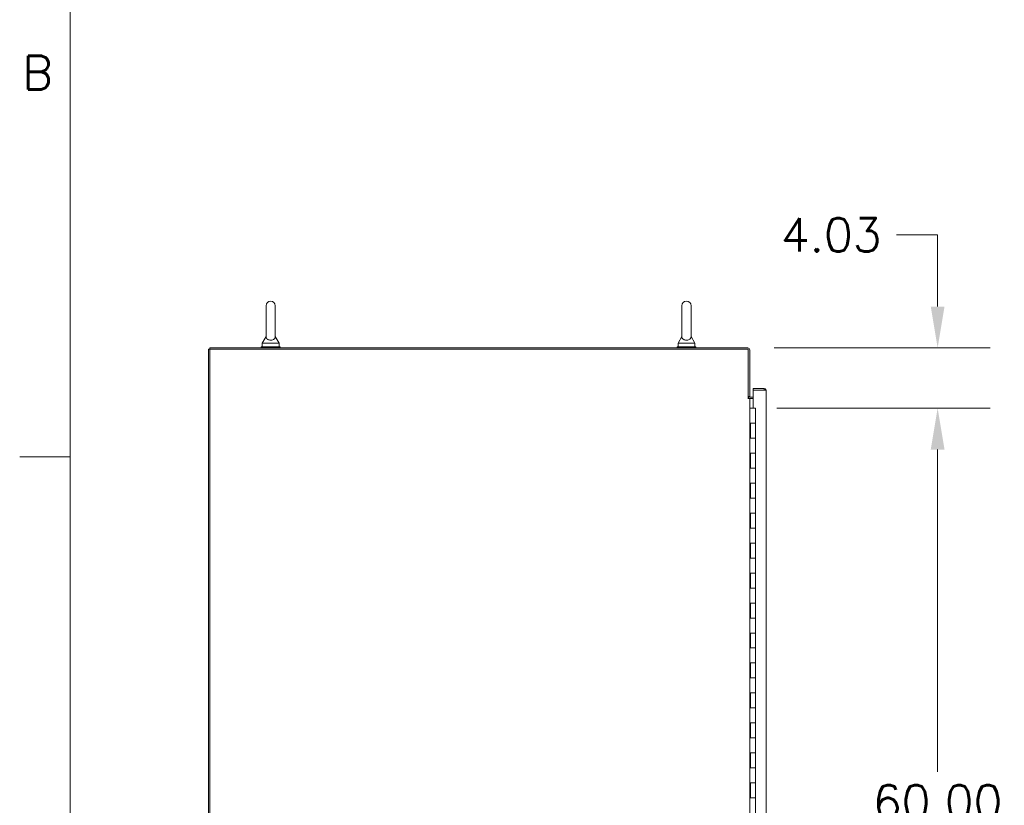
# Model space of a CAD drawing. Header units: inches. Extents: x 4 to 472, y 10 to 298.
# Tile 4 of 50: x 7 to 73, y 182 to 235. Entities that reach past the tile are written whole.
import ezdxf

# ---------------------------------------------------------------- set-up
doc = ezdxf.new("R2010")
doc.units = ezdxf.units.IN
doc.header["$LTSCALE"] = 28
doc.header["$MEASUREMENT"] = 0
doc.layers.get('0').update_dxf_attribs({"lineweight": 0})
for name, color, linetype, lineweight in [('Border (ANSI)', 7, 'Continuous', 5), ('Dimension (ANSI)', 7, 'Continuous', 5), ('Visible (ANSI)', 7, 'Continuous', 5)]:
    doc.layers.add(name, color=color, linetype=linetype, lineweight=lineweight)
doc.styles.add('Note Text (ANSI)', font='RomanS.shx')
doc.styles.add('ROMANS', font='romans.shx')
doc.dimstyles.new('Default (ANSI)', dxfattribs={"dimscale": 28, "dimtxt": 0.08, "dimasz": 0.098425, "dimexe": 0.125, "dimexo": 0.0625, "dimgap": 0.031496, "dimtad": 0, "dimtih": 1, "dimtoh": 1, "dimrnd": 1e-08, "dimzin": 0, "dimdsep": 46, "dimtxsty": 'ROMANS', "dimcen": 0.09, "dimdle": 0.393701, "dimclrd": 256, "dimclre": 256, "dimclrt": 256, "dimadec": 0, "dimazin": 0, "dimtfac": 1.25, "dimtofl": 0, "dimtmove": 0, "dimatfit": 3, "dimfxl": 0, "dimtolj": 1, "dimtzin": 0, "dimlwd": -1, "dimlwe": -1, "dimarcsym": 0})

# ---------------------------------------------------------------- blocks, each defined once
blk = doc.blocks.new('Borders Default Border')
at = {"layer": 'Border (ANSI)'}
blk.add_line((0.38, 7.3333), (0.26, 7.3333), dxfattribs=at)
at = {"layer": 'Border (ANSI)', "flags": 128}
blk.add_lwpolyline([(0.38, 0.62), (0.38, 10.38)], dxfattribs=at)
at = {"layer": 'Border (ANSI)', "insert": (0.2668, 8.2092), "char_height": 0.08, "attachment_point": 7, "style": 'Note Text (ANSI)'}
blk.add_mtext('B', dxfattribs=at)
blk = doc.blocks.new('*D19')
at = {"layer": 'Defpoints', "color": 0}
for p in [(55.872, 212.599), (56.068, 208.57), (68.541, 208.57)]:
    blk.add_point(p, dxfattribs=at)
at = {"layer": 'Dimension (ANSI)'}
for p, q in [((65.785, 220.146), (68.541, 220.146)), ((68.541, 220.146), (68.541, 218.111)), ((68.541, 215.355), (68.541, 218.111)), ((57.622, 212.599), (72.041, 212.599)), ((57.818, 208.57), (72.041, 208.57)), ((68.541, 205.814), (68.541, 203.058))]:
    blk.add_line(p, q, dxfattribs=at)
for points in [[(68.081, 215.355), (69, 215.355), (68.541, 212.599)], [(68.081, 205.814), (69, 205.814), (68.541, 208.57)]]:
    blk.add_solid(points, dxfattribs=at)
at = {"layer": 'Dimension (ANSI)', "insert": (58.076, 221.266), "char_height": 2.24, "attachment_point": 1, "style": 'ROMANS'}
blk.add_mtext('\\A1;4.03', dxfattribs=at)
blk = doc.blocks.new('*D30')
at = {"layer": 'Defpoints', "color": 0}
for p in [(56.392, 208.57), (56.392, 148.57), (68.541, 148.57)]:
    blk.add_point(p, dxfattribs=at)
at = {"layer": 'Dimension (ANSI)'}
for p, q in [((58.142, 208.57), (72.041, 208.57)), ((68.541, 205.814), (68.541, 184.305)), ((68.541, 151.326), (68.541, 172.835)), ((58.142, 148.57), (72.041, 148.57))]:
    blk.add_line(p, q, dxfattribs=at)
for points in [[(68.081, 205.814), (69, 205.814), (68.541, 208.57)], [(68.081, 151.326), (69, 151.326), (68.541, 148.57)]]:
    blk.add_solid(points, dxfattribs=at)
at = {"layer": 'Dimension (ANSI)', "insert": (68.541, 178.57), "char_height": 2.24, "attachment_point": 5, "style": 'ROMANS'}
blk.add_mtext('\\A1;60.00\\PCONT.\\PHINGE', dxfattribs=at)

msp = doc.modelspace()

# ---------------------------------------------------------------- linework, layer by layer
at = {"layer": 'Visible (ANSI)'}
for p, q in [((23.7178, 215.412), (23.7178, 213.352)), ((24.3378, 213.352), (24.3378, 215.412)), ((51.4648, 215.412), (51.4648, 213.352)), ((52.0848, 213.352), (52.0848, 215.412)), ((23.7178, 213.352), (23.4678, 212.912)), ((23.4678, 212.912), (24.5878, 212.912)), ((23.4678, 212.912), (23.4678, 212.662)), ((24.3378, 213.352), (24.5878, 212.912)), ((24.5878, 212.912), (24.5878, 212.662)), ((51.4648, 213.352), (51.2148, 212.912)), ((51.2148, 212.912), (52.3348, 212.912)), ((51.2148, 212.912), (51.2148, 212.662)), ((52.0848, 213.352), (52.3348, 212.912)), ((52.3348, 212.912), (52.3348, 212.662)), ((19.8716, 212.5058), (19.9653, 212.5058)), ((19.8716, 140.5682), (19.8716, 212.5058)), ((55.8716, 212.5995), (19.9653, 212.5995)), ((19.9653, 212.5058), (19.9653, 212.5995)), ((19.9653, 212.5058), (55.9029, 212.5058)), ((19.9653, 140.5682), (19.9653, 212.5058)), ((24.6528, 212.662), (23.4028, 212.662)), ((23.4028, 212.662), (23.4028, 212.5995)), ((24.6528, 212.662), (24.6528, 212.5995)), ((52.3998, 212.662), (51.1498, 212.662)), ((51.1498, 212.662), (51.1498, 212.5995)), ((52.3998, 212.662), (52.3998, 212.5995)), ((55.9029, 212.5058), (55.9029, 209.2247)), ((55.9966, 209.3494), (55.9966, 212.4745)), ((56.9734, 209.8826), (56.2234, 209.8826)), ((56.2234, 209.7889), (56.2234, 209.8826)), ((56.9734, 209.7889), (56.2234, 209.7889)), ((56.2234, 208.5857), (56.2234, 209.7779)), ((56.2234, 209.7779), (56.9734, 209.7779)), ((56.9734, 209.7889), (56.9734, 209.8826)), ((57.0984, 209.7577), (57.0984, 147.3826)), ((55.8714, 209.2245), (55.8714, 209.2247)), ((55.8714, 209.2247), (55.9029, 209.2247)), ((55.8716, 209.2245), (55.8714, 209.2245)), ((55.9966, 209.2245), (55.8716, 209.2245)), ((55.9029, 209.3494), (55.9966, 209.3494)), ((56.0278, 209.2245), (55.9966, 209.2245)), ((55.9966, 209.2245), (55.9966, 147.8495)), ((56.0278, 209.3182), (56.2234, 209.3182)), ((56.2234, 209.2245), (56.0278, 209.2245)), ((56.068, 208.57), (55.9966, 208.57)), ((56.068, 208.57), (56.3917, 208.57)), ((56.2234, 208.5857), (56.3484, 208.5857)), ((56.3484, 208.5857), (56.3484, 208.57)), ((56.3917, 207.57), (56.3917, 208.57)), ((55.9994, 206.57), (55.9994, 207.57)), ((55.9994, 207.57), (56.068, 207.57)), ((56.0617, 206.57), (56.0617, 207.57)), ((56.3917, 207.57), (56.068, 207.57)), ((56.068, 207.57), (56.3917, 207.57)), ((56.3917, 206.57), (56.3917, 207.57)), ((56.068, 206.57), (55.9994, 206.57)), ((56.068, 206.57), (56.3917, 206.57)), ((56.3917, 206.57), (56.068, 206.57)), ((56.3917, 205.57), (56.3917, 206.57)), ((55.9994, 204.57), (55.9994, 205.57)), ((55.9994, 205.57), (56.068, 205.57)), ((56.0617, 204.57), (56.0617, 205.57)), ((56.3917, 205.57), (56.068, 205.57)), ((56.068, 205.57), (56.3917, 205.57)), ((56.3917, 204.57), (56.3917, 205.57)), ((56.068, 204.57), (55.9994, 204.57)), ((56.068, 204.57), (56.3917, 204.57)), ((56.3917, 204.57), (56.068, 204.57)), ((56.3917, 203.57), (56.3917, 204.57)), ((55.9994, 202.57), (55.9994, 203.57)), ((55.9994, 203.57), (56.068, 203.57)), ((56.0617, 202.57), (56.0617, 203.57)), ((56.3917, 203.57), (56.068, 203.57)), ((56.068, 203.57), (56.3917, 203.57)), ((56.3917, 202.57), (56.3917, 203.57)), ((56.068, 202.57), (55.9994, 202.57)), ((56.068, 202.57), (56.3917, 202.57)), ((56.3917, 202.57), (56.068, 202.57)), ((56.3917, 201.57), (56.3917, 202.57)), ((55.9994, 200.57), (55.9994, 201.57)), ((55.9994, 201.57), (56.068, 201.57)), ((56.0617, 200.57), (56.0617, 201.57)), ((56.3917, 201.57), (56.068, 201.57)), ((56.068, 201.57), (56.3917, 201.57)), ((56.3917, 200.57), (56.3917, 201.57)), ((56.068, 200.57), (55.9994, 200.57)), ((56.068, 200.57), (56.3917, 200.57)), ((56.3917, 200.57), (56.068, 200.57)), ((56.3917, 199.57), (56.3917, 200.57)), ((55.9994, 198.57), (55.9994, 199.57)), ((55.9994, 199.57), (56.068, 199.57)), ((56.0617, 198.57), (56.0617, 199.57)), ((56.3917, 199.57), (56.068, 199.57)), ((56.068, 199.57), (56.3917, 199.57)), ((56.3917, 198.57), (56.3917, 199.57)), ((56.068, 198.57), (55.9994, 198.57)), ((56.068, 198.57), (56.3917, 198.57)), ((56.3917, 198.57), (56.068, 198.57)), ((56.3917, 197.57), (56.3917, 198.57)), ((55.9994, 196.57), (55.9994, 197.57)), ((55.9994, 197.57), (56.068, 197.57)), ((56.0617, 196.57), (56.0617, 197.57)), ((56.3917, 197.57), (56.068, 197.57)), ((56.068, 197.57), (56.3917, 197.57)), ((56.3917, 196.57), (56.3917, 197.57)), ((56.068, 196.57), (55.9994, 196.57)), ((56.068, 196.57), (56.3917, 196.57)), ((56.3917, 196.57), (56.068, 196.57)), ((56.3917, 195.57), (56.3917, 196.57)), ((55.9994, 194.57), (55.9994, 195.57)), ((55.9994, 195.57), (56.068, 195.57)), ((56.0617, 194.57), (56.0617, 195.57)), ((56.3917, 195.57), (56.068, 195.57)), ((56.068, 195.57), (56.3917, 195.57)), ((56.3917, 194.57), (56.3917, 195.57)), ((56.068, 194.57), (55.9994, 194.57)), ((56.068, 194.57), (56.3917, 194.57)), ((56.3917, 194.57), (56.068, 194.57)), ((56.3917, 193.57), (56.3917, 194.57)), ((55.9994, 192.57), (55.9994, 193.57)), ((55.9994, 193.57), (56.068, 193.57)), ((56.0617, 192.57), (56.0617, 193.57)), ((56.3917, 193.57), (56.068, 193.57)), ((56.068, 193.57), (56.3917, 193.57)), ((56.3917, 192.57), (56.3917, 193.57)), ((56.068, 192.57), (55.9994, 192.57)), ((56.068, 192.57), (56.3917, 192.57)), ((56.3917, 192.57), (56.068, 192.57)), ((56.3917, 191.57), (56.3917, 192.57)), ((55.9994, 190.57), (55.9994, 191.57)), ((55.9994, 191.57), (56.068, 191.57)), ((56.0617, 190.57), (56.0617, 191.57)), ((56.3917, 191.57), (56.068, 191.57)), ((56.068, 191.57), (56.3917, 191.57)), ((56.3917, 190.57), (56.3917, 191.57)), ((56.068, 190.57), (55.9994, 190.57)), ((56.068, 190.57), (56.3917, 190.57)), ((56.3917, 190.57), (56.068, 190.57)), ((56.3917, 189.57), (56.3917, 190.57)), ((55.9994, 188.57), (55.9994, 189.57)), ((55.9994, 189.57), (56.068, 189.57)), ((56.0617, 188.57), (56.0617, 189.57)), ((56.3917, 189.57), (56.068, 189.57)), ((56.068, 189.57), (56.3917, 189.57)), ((56.3917, 188.57), (56.3917, 189.57)), ((56.068, 188.57), (55.9994, 188.57)), ((56.068, 188.57), (56.3917, 188.57)), ((56.3917, 188.57), (56.068, 188.57)), ((56.3917, 187.57), (56.3917, 188.57)), ((55.9994, 186.57), (55.9994, 187.57)), ((55.9994, 187.57), (56.068, 187.57)), ((56.0617, 186.57), (56.0617, 187.57)), ((56.3917, 187.57), (56.068, 187.57)), ((56.068, 187.57), (56.3917, 187.57)), ((56.3917, 186.57), (56.3917, 187.57)), ((56.068, 186.57), (55.9994, 186.57)), ((56.068, 186.57), (56.3917, 186.57)), ((56.3917, 186.57), (56.068, 186.57)), ((56.3917, 185.57), (56.3917, 186.57)), ((55.9994, 184.57), (55.9994, 185.57)), ((55.9994, 185.57), (56.068, 185.57)), ((56.0617, 184.57), (56.0617, 185.57)), ((56.3917, 185.57), (56.068, 185.57)), ((56.068, 185.57), (56.3917, 185.57)), ((56.3917, 184.57), (56.3917, 185.57)), ((56.068, 184.57), (55.9994, 184.57)), ((56.068, 184.57), (56.3917, 184.57)), ((56.3917, 184.57), (56.068, 184.57)), ((56.3917, 183.57), (56.3917, 184.57)), ((55.9994, 182.57), (55.9994, 183.57)), ((55.9994, 183.57), (56.068, 183.57)), ((56.0617, 182.57), (56.0617, 183.57)), ((56.3917, 183.57), (56.068, 183.57)), ((56.068, 183.57), (56.3917, 183.57)), ((56.3917, 182.57), (56.3917, 183.57)), ((56.068, 182.57), (55.9994, 182.57)), ((56.068, 182.57), (56.3917, 182.57)), ((56.3917, 182.57), (56.068, 182.57)), ((56.3917, 181.57), (56.3917, 182.57))]:
    msp.add_line(p, q, dxfattribs=at)
for centre, radius, start, end in [((24.0278, 215.412), 0.31, 0, 180), ((51.7748, 215.412), 0.31, 0, 180), ((55.8716, 212.4745), 0.1249, 0, 90), ((56.0278, 209.3494), 0.125, 180, 270), ((56.0278, 209.3494), 0.0313, 180, 270)]:
    msp.add_arc(centre, radius, start, end, dxfattribs=at)
for points, knots in [([(24.3378, 213.352), (24.3378, 213.352), (24.3378, 213.3504), (24.3376, 213.3407), (24.337, 213.328), (24.33, 213.289), (24.3182, 213.2519), (24.2655, 213.1926), (24.2389, 213.173), (24.1816, 213.144), (24.1507, 213.1333), (24.0859, 213.12), (24.0535, 213.117), (23.9894, 213.118), (23.9588, 213.1217), (23.8996, 213.1352), (23.8721, 213.1451), (23.8196, 213.1714), (23.7963, 213.1884), (23.7546, 213.2302), (23.7393, 213.256), (23.7191, 213.3109), (23.718, 213.3378), (23.7178, 213.3505), (23.7178, 213.352), (23.7178, 213.352)], [0.9142381, 0.9142381, 0.9142381, 0.9142381, 0.9520549, 0.9520549, 1.0311037, 1.0311037, 1.1787345, 1.1787345, 1.276263, 1.276263, 1.362415, 1.362415, 1.4398265, 1.4398265, 1.5142017, 1.5142017, 1.5926848, 1.5926848, 1.6852455, 1.6852455, 1.8026878, 1.8026878, 1.9462224, 1.9462224, 1.9858069, 1.9858069, 1.9858069, 1.9858069]), ([(52.0848, 213.352), (52.0848, 213.352), (52.0848, 213.3504), (52.0846, 213.3407), (52.084, 213.328), (52.077, 213.289), (52.0652, 213.2519), (52.0125, 213.1926), (51.9859, 213.173), (51.9286, 213.144), (51.8977, 213.1333), (51.8329, 213.12), (51.8005, 213.117), (51.7364, 213.118), (51.7058, 213.1217), (51.6466, 213.1352), (51.6191, 213.1451), (51.5666, 213.1714), (51.5433, 213.1884), (51.5016, 213.2302), (51.4863, 213.256), (51.4661, 213.3109), (51.465, 213.3378), (51.4648, 213.3505), (51.4648, 213.352), (51.4648, 213.352)], [0.9142381, 0.9142381, 0.9142381, 0.9142381, 0.9520549, 0.9520549, 1.0311037, 1.0311037, 1.1787345, 1.1787345, 1.276263, 1.276263, 1.362415, 1.362415, 1.4398265, 1.4398265, 1.5142017, 1.5142017, 1.5926848, 1.5926848, 1.6852455, 1.6852455, 1.8026878, 1.8026878, 1.9462224, 1.9462224, 1.9858069, 1.9858069, 1.9858069, 1.9858069]), ([(57.0984, 209.7577), (57.0984, 209.8014), (57.0736, 209.8442), (57.0357, 209.866), (57.0169, 209.8768), (56.9952, 209.8826), (56.9734, 209.8826)], [0, 0, 0, 0, 1.04908, 1.04908, 1.04908, 1.5707963, 1.5707963, 1.5707963, 1.5707963]), ([(56.9991, 209.775), (56.9938, 209.7825), (56.9854, 209.788), (56.9762, 209.7888), (56.9753, 209.7889), (56.9744, 209.7889), (56.9734, 209.7889)], [0.59510147, 0.59510147, 0.59510147, 0.59510147, 1.48347479, 1.48347479, 1.48347479, 1.57079633, 1.57079633, 1.57079633, 1.57079633]), ([(56.9734, 209.7779), (57.0171, 209.7734), (57.06, 209.7689), (57.0818, 209.7644), (57.0926, 209.7621), (57.0984, 209.7599), (57.0984, 209.7577)], [0, 0, 0, 0, 1.04908, 1.04908, 1.04908, 1.5707963, 1.5707963, 1.5707963, 1.5707963])]:
    msp.add_open_spline(points, degree=3, knots=knots, dxfattribs=at)

# ---------------------------------------------------------------- block references
at = {"xscale": 28, "yscale": 28, "zscale": 28}
msp.add_blockref('Borders Default Border', (0, 0), dxfattribs=at)

# ---------------------------------------------------------------- dimensions: what is measured, and where the dimension line sits
at = {"layer": 'Dimension (ANSI)'}
dim = msp.add_linear_dim(base=(68.5407, 208.57), p1=(55.8716, 212.5995), p2=(56.068, 208.57), angle=90, dimstyle='Default (ANSI)', override={"dimdec": 2, "dimtp": 0, "dimtm": 0, "dimtdec": 2, "dimtmove": 1, "dimatfit": 1}, dxfattribs=at)
dim.commit()
dim.dimension.update_dxf_attribs({"geometry": '*D19', "text_midpoint": (68.3738, 220.1464), "dimtype": 160})
dim = msp.add_linear_dim(base=(68.5407, 148.57), p1=(56.3917, 208.57), p2=(56.3917, 148.57), angle=270, text='<>\\PCONT.\\PHINGE', dimstyle='Default (ANSI)', override={"dimdec": 2, "dimtp": 0, "dimtm": 0, "dimtdec": 2, "dimatfit": 1}, dxfattribs=at)
dim.commit()
dim.dimension.update_dxf_attribs({"geometry": '*D30', "text_midpoint": (68.5407, 178.57), "dimtype": 160})

doc.saveas('drawing.dxf')
